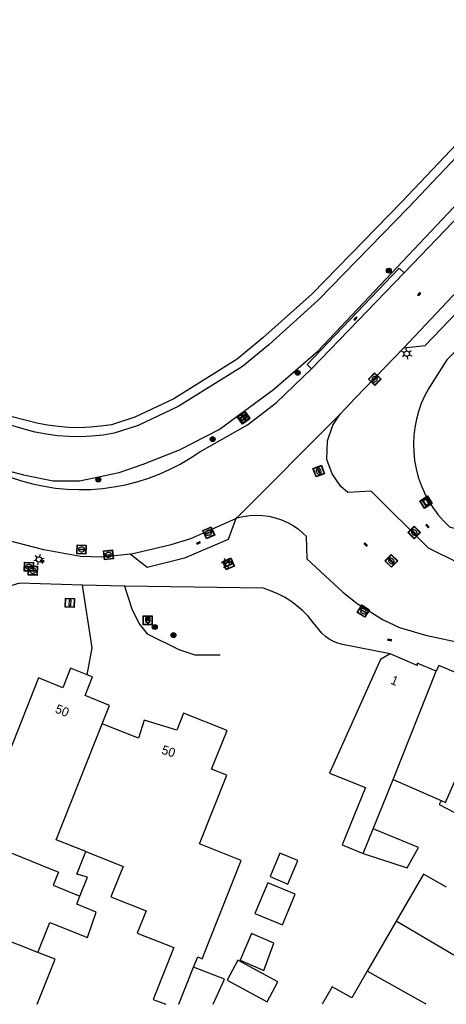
# Model space of a CAD drawing. Header units: metres. Extents: x 93870 to 95789, y 463036 to 464040.
# Tile 28 of 256: x 94214 to 94261, y 463040 to 463149. Entities that reach past the tile are written whole.
import ezdxf
from ezdxf.enums import TextEntityAlignment as Align

# ---------------------------------------------------------------- set-up
doc = ezdxf.new("R2010")
doc.units = ezdxf.units.M
doc.header["$LTSCALE"] = 25.4
for name, color, linetype in [('B_BEBOUWINGSGRENS_0', 1, 'Continuous'), ('B_TUSSENMUUR_0', 7, 'Continuous'), ('Q_BOOM_0', 3, 'Continuous'), ('Q_DAMWAND_0', 6, 'Continuous'), ('Q_INSPECTIE_OF_RIOOLPUT_0', 253, 'Continuous'), ('Q_KOLK_0', 254, 'Continuous'), ('Q_LICHTMAST_0', 2, 'Continuous'), ('Q_RECLAMEZUIL_0', 232, 'Continuous'), ('Q_STRAATNAAMBORD_0', 7, 'Continuous'), ('Q_VERKEERSBORDPAAL_0', 40, 'Continuous'), ('Q_VLAGGENMAST_0', 191, 'Continuous'), ('Q_WATERLEIDINGPUT_0', 5, 'Continuous'), ('S_GBKN_SYMBOOL_GV_GROOT_0', 7, 'Continuous'), ('S_GBKN_SYMBOOL_OV_GROOT_0', 7, 'Continuous'), ('T_CULTUURGRENS_0', 76, 'Continuous'), ('T_HEK_LIJN_0', 6, 'Continuous'), ('V_WEGGRENS_0', 7, 'Continuous'), ('Z_GBKN_HUISNUMMER_0', 252, 'Continuous')]:
    doc.layers.add(name, color=color, linetype=linetype)

# ---------------------------------------------------------------- blocks, each defined once
blk = doc.blocks.new('Q_STRAATNAAMBORD')
for points in [[(-0.5, 0.5), (0.5, 0.5), (0.5, -0.5), (-0.5, -0.5)], [(-0.37, 0.22), (0.36, 0.22), (0.36, -0.21), (-0.37, -0.21)]]:
    blk.add_lwpolyline(points, close=True)
for points in [[(-0.44, 0.46), (0.44, 0.46, -0.414214), (0.46, 0.44), (0.46, -0.44, -0.414214), (0.44, -0.46), (-0.44, -0.46, -0.414214), (-0.46, -0.44), (-0.46, 0.44), (-0.46, 0.44), (-0.46, 0.45), (-0.46, 0.45), (-0.46, 0.45), (-0.46, 0.45), (-0.46, 0.45), (-0.46, 0.45), (-0.46, 0.46), (-0.46, 0.46), (-0.46, 0.46), (-0.45, 0.46), (-0.45, 0.46), (-0.45, 0.46), (-0.45, 0.46), (-0.45, 0.46), (-0.45, 0.46), (-0.44, 0.46), (-0.44, 0.46)], [(-0.29, 0.16), (0.28, 0.16, -0.414214), (0.3, 0.14), (0.3, -0.13, -0.414214), (0.28, -0.16), (-0.29, -0.16, -0.414214), (-0.31, -0.13), (-0.31, 0.14), (-0.31, 0.14), (-0.31, 0.14), (-0.31, 0.14), (-0.31, 0.15), (-0.31, 0.15), (-0.31, 0.15), (-0.3, 0.15), (-0.3, 0.15), (-0.3, 0.15), (-0.3, 0.16), (-0.3, 0.16), (-0.3, 0.16), (-0.3, 0.16), (-0.29, 0.16), (-0.29, 0.16), (-0.29, 0.16), (-0.29, 0.16), (-0.29, 0.16)]]:
    blk.add_lwpolyline(points, format="xyb")
blk = doc.blocks.new('Q_LICHTMAST')
for points in [[(-0.26, 0.15), (-0.52, 0.3)], [(0, 0.3), (0, 0.6)], [(0.26, 0.15), (0.52, 0.3)], [(-0.26, -0.15), (-0.52, -0.3)], [(0, -0.3), (0, -0.6)], [(0.26, -0.15), (0.52, -0.3)]]:
    blk.add_lwpolyline(points)
blk.add_circle((0, 0), 0.3)
blk = doc.blocks.new('Q_VERKEERSBORDPAAL')
for points in [[(-0.5, 0.5), (0.5, 0.5), (0.5, -0.5), (-0.5, -0.5)], [(-0.08, 0.33), (0.07, 0.33), (0.07, -0.33), (-0.08, -0.33)]]:
    blk.add_lwpolyline(points, close=True)
blk.add_lwpolyline([(-0.44, 0.46), (0.44, 0.46, -0.414214), (0.46, 0.44), (0.46, -0.44, -0.414214), (0.44, -0.46), (-0.44, -0.46, -0.414214), (-0.46, -0.44), (-0.46, 0.44), (-0.46, 0.44), (-0.46, 0.45), (-0.46, 0.45), (-0.46, 0.45), (-0.46, 0.45), (-0.46, 0.45), (-0.46, 0.45), (-0.46, 0.46), (-0.46, 0.46), (-0.46, 0.46), (-0.45, 0.46), (-0.45, 0.46), (-0.45, 0.46), (-0.45, 0.46), (-0.45, 0.46), (-0.45, 0.46), (-0.44, 0.46), (-0.44, 0.46)], format="xyb")
blk = doc.blocks.new('Q_VLAGGENMAST')
for points in [[(-0.5, 0.5), (0.5, 0.5), (0.5, -0.5), (-0.5, -0.5)], [(-0.08, 0.33), (0.07, 0.33), (0.07, -0.33), (-0.08, -0.33)]]:
    blk.add_lwpolyline(points, close=True)
blk.add_lwpolyline([(-0.44, 0.46), (0.44, 0.46, -0.414214), (0.46, 0.44), (0.46, -0.44, -0.414214), (0.44, -0.46), (-0.44, -0.46, -0.414214), (-0.46, -0.44), (-0.46, 0.44), (-0.46, 0.44), (-0.46, 0.45), (-0.46, 0.45), (-0.46, 0.45), (-0.46, 0.45), (-0.46, 0.45), (-0.46, 0.45), (-0.46, 0.46), (-0.46, 0.46), (-0.46, 0.46), (-0.45, 0.46), (-0.45, 0.46), (-0.45, 0.46), (-0.45, 0.46), (-0.45, 0.46), (-0.45, 0.46), (-0.44, 0.46), (-0.44, 0.46)], format="xyb")
blk = doc.blocks.new('Q_WATERLEIDINGPUT')
blk.add_lwpolyline([(-0.5, 0.5), (0.5, 0.5), (0.5, -0.5), (-0.5, -0.5)], close=True)
for points in [[(-0.44, 0.46), (0.44, 0.46, -0.414214), (0.46, 0.44), (0.46, -0.44, -0.414214), (0.44, -0.46), (-0.44, -0.46, -0.414214), (-0.46, -0.44), (-0.46, 0.44), (-0.46, 0.44), (-0.46, 0.45), (-0.46, 0.45), (-0.46, 0.45), (-0.46, 0.45), (-0.46, 0.45), (-0.46, 0.45), (-0.46, 0.46), (-0.46, 0.46), (-0.46, 0.46), (-0.45, 0.46), (-0.45, 0.46), (-0.45, 0.46), (-0.45, 0.46), (-0.45, 0.46), (-0.45, 0.46), (-0.44, 0.46), (-0.44, 0.46)], [(-0.34, 0.1, 0.380426), (-0.28, -0.18)], [(-0.01, 0.27, 0.240218), (-0.34, 0.1)], [(-0.19, 0.04, 0.853344), (-0.19, -0.03)], [(0.33, 0.11, 0.240191), (-0.01, 0.27)], [(0.18, -0.03, 0.849746), (0.18, 0.04)], [(0.27, -0.18, 0.380426), (0.33, 0.11)], [(-0.28, -0.18, 0.148452), (0.01, -0.26)], [(0.01, -0.26, 0.131742), (0.27, -0.18)]]:
    blk.add_lwpolyline(points, format="xyb")
for points in [[(-0.19, 0.04), (0.18, 0.04)], [(0.18, -0.03), (-0.19, -0.03)]]:
    blk.add_lwpolyline(points)
blk = doc.blocks.new('Q_INSPECTIE_OF_RIOOLPUT')
blk.add_lwpolyline([(-0.5, 0.5), (0.5, 0.5), (0.5, -0.5), (-0.5, -0.5)], close=True)
for points in [[(-0.44, 0.46), (0.44, 0.46, -0.414214), (0.46, 0.44), (0.46, -0.44, -0.414214), (0.44, -0.46), (-0.44, -0.46, -0.414214), (-0.46, -0.44), (-0.46, 0.44), (-0.46, 0.44), (-0.46, 0.45), (-0.46, 0.45), (-0.46, 0.45), (-0.46, 0.45), (-0.46, 0.45), (-0.46, 0.45), (-0.46, 0.46), (-0.46, 0.46), (-0.46, 0.46), (-0.45, 0.46), (-0.45, 0.46), (-0.45, 0.46), (-0.45, 0.46), (-0.45, 0.46), (-0.45, 0.46), (-0.44, 0.46), (-0.44, 0.46)], [(-0.34, 0.1, 0.380426), (-0.28, -0.18)], [(-0.01, 0.27, 0.240218), (-0.34, 0.1)], [(-0.19, 0.04, 0.853344), (-0.19, -0.03)], [(0.33, 0.11, 0.240191), (-0.01, 0.27)], [(0.18, -0.03, 0.849746), (0.18, 0.04)], [(0.27, -0.18, 0.380426), (0.33, 0.11)], [(-0.28, -0.18, 0.148452), (0.01, -0.26)], [(0.01, -0.26, 0.131742), (0.27, -0.18)]]:
    blk.add_lwpolyline(points, format="xyb")
for points in [[(-0.19, 0.04), (0.18, 0.04)], [(0.18, -0.03), (-0.19, -0.03)]]:
    blk.add_lwpolyline(points)
blk = doc.blocks.new('Q_KOLK')
blk.add_lwpolyline([(-0.5, 0.5), (0.5, 0.5), (0.5, -0.5), (-0.5, -0.5)], close=True)
for points in [[(-0.44, 0.46), (0.44, 0.46, -0.414214), (0.46, 0.44), (0.46, -0.44, -0.414214), (0.44, -0.46), (-0.44, -0.46, -0.414214), (-0.46, -0.44), (-0.46, 0.44, -0.414214), (-0.44, 0.46)], [(-0.34, 0.1, 0.380426), (-0.28, -0.18)], [(-0.01, 0.27, 0.240218), (-0.34, 0.1)], [(-0.19, 0.04, 0.853344), (-0.19, -0.03)], [(0.33, 0.11, 0.240191), (-0.01, 0.27)], [(0.18, -0.03, 0.849746), (0.18, 0.04)], [(0.27, -0.18, 0.380426), (0.33, 0.11)], [(-0.28, -0.18, 0.148452), (0.01, -0.26)], [(0.01, -0.26, 0.131742), (0.27, -0.18)]]:
    blk.add_lwpolyline(points, format="xyb")
for points in [[(-0.19, 0.04), (0.18, 0.04)], [(0.18, -0.03), (-0.19, -0.03)]]:
    blk.add_lwpolyline(points)
blk = doc.blocks.new('Q_RECLAMEZUIL')
blk.add_lwpolyline([(-0.5, 0.5), (0.5, 0.5), (0.5, -0.5), (-0.5, -0.5)], close=True)
for points in [[(-0.44, 0.46), (0.44, 0.46, -0.414214), (0.46, 0.44), (0.46, -0.44, -0.414214), (0.44, -0.46), (-0.44, -0.46, -0.414214), (-0.46, -0.44), (-0.46, 0.44), (-0.46, 0.44), (-0.46, 0.45), (-0.46, 0.45), (-0.46, 0.45), (-0.46, 0.45), (-0.46, 0.45), (-0.46, 0.45), (-0.46, 0.46), (-0.46, 0.46), (-0.46, 0.46), (-0.45, 0.46), (-0.45, 0.46), (-0.45, 0.46), (-0.45, 0.46), (-0.45, 0.46), (-0.45, 0.46), (-0.44, 0.46), (-0.44, 0.46)], [(-0.13, 0.05, 0.550274), (-0.13, -0.04)], [(0.13, -0.04, 0.506565), (0.13, 0.05)], [(-0.13, -0.14, 0.502509), (-0.13, -0.22)], [(0.13, -0.22, 0.554525), (0.13, -0.14)]]:
    blk.add_lwpolyline(points, format="xyb")
for points in [[(-0.23, 0.17), (0, 0.33), (0.22, 0.17)], [(0.22, 0.17), (0.22, -0.32), (-0.23, -0.32), (-0.23, 0.17)], [(-0.13, 0.05), (0.13, 0.05)], [(0.13, -0.04), (-0.13, -0.04)], [(-0.13, -0.14), (0.13, -0.14)], [(0.13, -0.22), (-0.13, -0.22)]]:
    blk.add_lwpolyline(points)
blk = doc.blocks.new('Q_BOOM')
for radius in [0.27, 0.18, 0.09]:
    blk.add_circle((0, 0), radius)
blk = doc.blocks.new('S_GBKN_SYMBOOL_OV_GROOT')
for points in [[(-0.21875, 0.0625), (0.21875, 0.0625)], [(-0.21875, 0), (0.21875, 0)], [(-0.1875, 0.0625), (-0.1875, 0)], [(-0.125, 0.09375), (-0.125, 0.0625)], [(-0.125, 0), (-0.125, -0.0625)], [(-0.0625, 0.0625), (-0.0625, 0)], [(0, 0.09375), (0, 0.0625)], [(0, 0), (0, -0.0625)], [(0.0625, 0.0625), (0.0625, 0)], [(0.125, 0.09375), (0.125, 0.0625)], [(0.125, 0), (0.125, -0.0625)], [(0.1875, 0.0625), (0.1875, 0)], [(-0.21875, -0.0625), (0.21875, -0.0625)], [(-0.1875, -0.0625), (-0.1875, -0.09375)], [(-0.0625, -0.0625), (-0.0625, -0.09375)], [(0.0625, -0.0625), (0.0625, -0.09375)], [(0.1875, -0.0625), (0.1875, -0.09375)]]:
    blk.add_lwpolyline(points)
blk = doc.blocks.new('S_GBKN_SYMBOOL_GV_GROOT')
for points in [[(-0.1875, 0.03125), (-0.09375, 0.09375)], [(-0.1875, -0.0625), (0.0625, 0.09375)], [(-0.1875, 0.09375), (0.125, -0.09375)], [(-0.1875, 0), (-0.03125, -0.09375)], [(-0.125, -0.09375), (0.1875, 0.09375)], [(-0.0625, 0.09375), (0.1875, -0.0625)], [(0.03125, -0.09375), (0.1875, 0)], [(0.09375, 0.09375), (0.1875, 0.03125)]]:
    blk.add_lwpolyline(points)

msp = doc.modelspace()

# ---------------------------------------------------------------- linework, layer by layer
at = {"layer": 'B_BEBOUWINGSGRENS_0'}
for p, q in [((94253.05, 463058.99), (94255.26, 463064.44)), ((94255.26, 463064.44), (94260.57, 463062.1)), ((94251.93, 463056.26), (94253.05, 463058.99)), ((94242.72, 463056.29), (94241.62, 463053.68)), ((94239.95, 463049.58), (94243, 463048.32)), ((94255.59, 463048.74), (94252.4, 463043.22)), ((94231.52, 463039.53), (94233.16, 463043.66))]:
    msp.add_line(p, q, dxfattribs=at)
for points in [[(94254.92, 463078.36), (94253.86, 463077.74), (94248.2, 463065.13), (94252.2, 463063.54), (94249.6, 463057.22), (94251.93, 463056.26)], [(94260.04, 463076.43), (94257.94, 463077.34), (94257.92, 463077.06), (94254.92, 463078.36)], [(94221.37, 463076.05), (94219.53, 463076.78), (94218.67, 463074.61), (94215.95, 463075.69), (94209.35, 463059.01), (94211.6, 463058.12), (94211.15, 463057.01)], [(94266.72, 463074.83), (94263.69, 463076.21), (94262.43, 463076.18), (94260.33, 463077.09), (94260.04, 463076.43)], [(94223.03, 463070.61), (94223.85, 463072.66), (94221.14, 463073.75), (94221.96, 463075.82), (94221.37, 463076.05)], [(94236.86, 463069.88), (94232.03, 463071.79), (94231.28, 463069.91), (94227.68, 463071.03), (94227.04, 463069.02), (94223.03, 463070.61)], [(94233.16, 463043.66), (94233.61, 463044.78), (94234.12, 463044.57), (94238.44, 463055.46), (94233.8, 463057.3), (94236.82, 463064.91), (94235.15, 463065.58), (94236.86, 463069.88)], [(94260.57, 463062.1), (94260.37, 463061.67), (94262.92, 463060.34), (94263.36, 463061.24), (94268.27, 463058.95), (94270.43, 463062.95)], [(94251.93, 463056.26), (94256.8, 463054.67), (94258.08, 463056.92), (94253.05, 463058.99)], [(94220.56, 463051.52), (94221.39, 463053.62), (94220.23, 463053.95), (94221.22, 463056.45)], [(94221.22, 463056.45), (94225.34, 463054.82), (94224, 463051.45)], [(94241.62, 463053.68), (94243.6, 463052.84), (94244.71, 463055.45), (94242.72, 463056.29)], [(94261.18, 463052.5), (94258.61, 463053.97), (94255.59, 463048.74)], [(94243, 463048.32), (94244.41, 463051.72), (94241.36, 463052.99), (94239.95, 463049.58)], [(94222.35, 463049.76), (94220.2, 463050.62), (94220.56, 463051.52)], [(94224, 463051.45), (94227.89, 463049.9), (94226.91, 463047.43), (94230.97, 463045.82), (94228.68, 463040.08), (94230.06, 463039.53)], [(94215.91, 463045.28), (94217.23, 463048.59), (94221.4, 463046.93), (94222.35, 463049.76)], [(94242.05, 463046.3), (94239.55, 463047.39), (94238.33, 463044.44), (94239.76, 463043.79)], [(94239.76, 463043.79), (94240.95, 463043.27), (94242.05, 463046.3)], [(94215.83, 463039.53), (94217.81, 463044.52), (94215.91, 463045.28)], [(94242.49, 463042.01), (94238.05, 463044.42), (94236.86, 463042.22)], [(94235.32, 463039.53), (94236.57, 463042.3), (94233.16, 463043.66)], [(94252.4, 463043.22), (94250.68, 463040.25), (94248.5, 463041.47), (94247.38, 463039.53)], [(94236.86, 463042.22), (94241.29, 463039.81), (94242.49, 463042.01)]]:
    msp.add_lwpolyline(points, dxfattribs=at)
at = {"layer": 'B_TUSSENMUUR_0'}
for p, q in [((94255.26, 463064.44), (94260.04, 463076.43)), ((94215.91, 463045.28), (94205.49, 463049.4)), ((94258.92, 463039.53), (94252.4, 463043.22))]:
    msp.add_line(p, q, dxfattribs=at)
for points in [[(94260.57, 463062.1), (94261.07, 463061.88), (94266.72, 463074.83)], [(94221.22, 463056.45), (94217.94, 463057.75), (94223.03, 463070.61)], [(94211.15, 463057.01), (94218.18, 463054.16), (94217.6, 463052.72), (94220.56, 463051.52)], [(94267.48, 463041.73), (94265.88, 463042.67), (94255.59, 463048.74)]]:
    msp.add_lwpolyline(points, dxfattribs=at)
at = {"layer": 'Q_DAMWAND_0'}
msp.add_lwpolyline([(94277.85, 463151.31), (94256.21, 463128.46), (94246.28, 463118.27), (94240.83, 463113.38), (94237.97, 463111.03), (94230.96, 463106.64), (94226.63, 463104.6), (94224.06, 463103.76), (94222.89, 463103.58), (94221.7, 463103.47), (94220.52, 463103.42), (94219.33, 463103.45), (94218.14, 463103.54), (94216.97, 463103.7), (94215.8, 463103.92), (94214.65, 463104.22), (94210.11, 463105.36), (94206.77, 463106.31)], dxfattribs=at)
at = {"layer": 'T_CULTUURGRENS_0'}
for points in [[(94278.57, 463150.61), (94256.93, 463127.77), (94246.97, 463117.55), (94241.48, 463112.62), (94238.56, 463110.22), (94231.44, 463105.76), (94227, 463103.67), (94224.37, 463102.81), (94223.12, 463102.61), (94221.87, 463102.48), (94220.61, 463102.43), (94219.35, 463102.44), (94218.09, 463102.54), (94216.84, 463102.71), (94215.6, 463102.94), (94214.38, 463103.26), (94208.58, 463104.95), (94205.54, 463105.68)], [(94202.73, 463103.45), (94205.58, 463101.43), (94211.49, 463098.95), (94214.31, 463098.21), (94217.58, 463097.52), (94220.52, 463097.54), (94224.9, 463098.45), (94227.57, 463099.38), (94231.58, 463100.96), (94236, 463103.22), (94242.02, 463107.67), (94246.95, 463111.93), (94263.19, 463129.16)]]:
    msp.add_lwpolyline(points, dxfattribs=at)
at = {"layer": 'T_HEK_LIJN_0'}
for points in [[(94221.37, 463076.05), (94221.91, 463079.05), (94220.85, 463085.96)], [(94225.51, 463085.88), (94226.3, 463083.35), (94227.14, 463081.7), (94228.02, 463080.6), (94231.51, 463078.83), (94233.29, 463078.27), (94236.11, 463078.27)]]:
    msp.add_lwpolyline(points, dxfattribs=at)
at = {"layer": 'V_WEGGRENS_0'}
for p, q in [((94285.92, 463143.51), (94256.43, 463112.28)), ((94256.47, 463120.57), (94246.22, 463109.94)), ((94249.38, 463104.93), (94237.94, 463093.42)), ((94237.94, 463093.42), (94237.82, 463093.38)), ((94225.51, 463085.88), (94220.85, 463085.96)), ((94240.9, 463085.64), (94225.51, 463085.88))]:
    msp.add_line(p, q, dxfattribs=at)
for points in [[(94256.47, 463120.57), (94281.73, 463146.89), (94283.83, 463149.02), (94286.1, 463150.98), (94289.5, 463153.47), (94291.06, 463154.33), (94292.7, 463154.86), (94296.89, 463155.62), (94302.89, 463156.03), (94308.89, 463155.99), (94314.96, 463155.87)], [(94256.43, 463112.28), (94258.82, 463112.55), (94286.01, 463140.85)], [(94289.3, 463139.32), (94261.22, 463110.95), (94259.66, 463108.49), (94259.18, 463107.72), (94258.75, 463106.92), (94258.38, 463106.09), (94258.08, 463105.23), (94257.84, 463104.36), (94257.66, 463103.46), (94257.55, 463102.56), (94257.51, 463101.66)], [(94246.22, 463109.94), (94245.72, 463110.42), (94255.92, 463121.1), (94256.47, 463120.57)], [(94249.38, 463104.93), (94251.05, 463106.68), (94256.43, 463112.28)], [(94212.84, 463097.95), (94214.07, 463097.54), (94215.32, 463097.2), (94216.59, 463096.93), (94217.87, 463096.74), (94219.16, 463096.62), (94220.46, 463096.57), (94221.75, 463096.59), (94223.05, 463096.69), (94224.33, 463096.86), (94225.61, 463097.1), (94226.86, 463097.42), (94228.1, 463097.81), (94229.32, 463098.26), (94230.5, 463098.78), (94231.66, 463099.37), (94232.78, 463100.03), (94233.86, 463100.75), (94239.11, 463103.73), (94242.35, 463106.2), (94246.22, 463109.94)], [(94252.84, 463096.38), (94250.23, 463096.24), (94249.48, 463096.9), (94248.49, 463098.32), (94247.9, 463099.89), (94247.98, 463101.98), (94248.57, 463103.7), (94249.38, 463104.93)], [(94257.51, 463101.66), (94257.54, 463100.72), (94257.63, 463099.78), (94257.8, 463098.86), (94258.04, 463097.95), (94258.35, 463097.06), (94258.72, 463096.2), (94259.16, 463095.36), (94259.66, 463094.57), (94260.22, 463093.81), (94260.83, 463093.1), (94261.5, 463092.44), (94266.44, 463091)], [(94275.01, 463086.37), (94262.55, 463088.41), (94259.19, 463090.07), (94252.84, 463096.38)], [(94237.82, 463093.38), (94236.97, 463091.02), (94232.14, 463088.97), (94228.02, 463087.95), (94226.12, 463089.4)], [(94226.12, 463089.4), (94230.67, 463090.47), (94232.86, 463091.16), (94237.82, 463093.38)], [(94237.94, 463093.42), (94238.64, 463093.59), (94239.35, 463093.7), (94240.07, 463093.74), (94240.79, 463093.71), (94241.5, 463093.61), (94242.2, 463093.45), (94242.88, 463093.22), (94243.54, 463092.93), (94244.17, 463092.58), (94244.76, 463092.17), (94245.31, 463091.7), (94245.64, 463091.41), (94245.71, 463088.88)], [(94226.12, 463089.4), (94222.97, 463089.09), (94220.61, 463089.17), (94216.55, 463089.88), (94211.71, 463091.16), (94211.08, 463091.3), (94210.65, 463091.34)], [(94245.71, 463088.88), (94249.68, 463085.21), (94251.26, 463083.96), (94254.17, 463082.15), (94255.98, 463081.29), (94258.86, 463080.43), (94263.32, 463079.49), (94280.06, 463076.57)], [(94220.85, 463085.96), (94213.86, 463086.19), (94209.58, 463084.91), (94209.06, 463083.52)], [(94254.92, 463078.36), (94249.65, 463079.41), (94249.14, 463079.55), (94248.65, 463079.74), (94248.18, 463079.99), (94247.75, 463080.3), (94247.36, 463080.65), (94247.01, 463081.05), (94246.37, 463081.89), (94245.83, 463082.53), (94245.24, 463083.14), (94244.6, 463083.69), (94243.93, 463084.19), (94243.21, 463084.64), (94242.47, 463085.03), (94241.69, 463085.36), (94240.9, 463085.64)]]:
    msp.add_lwpolyline(points, dxfattribs=at)

# ---------------------------------------------------------------- block references
at = {"layer": 'Q_BOOM_0'}
for p, rotation in [((94254.78, 463120.82), 46.69776435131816), ((94244.68, 463109.5), 40.84746394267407), ((94235.26, 463102.15), 29.54263130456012), ((94222.59, 463097.67), 11.63879654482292), ((94228.85, 463081.34), 179.0731333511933), ((94230.93, 463080.44), 179.0731333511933)]:
    msp.add_blockref('Q_BOOM', p, dxfattribs=dict(at, rotation=rotation))
at = {"layer": 'Q_INSPECTIE_OF_RIOOLPUT_0'}
for p, rotation in [((94247.02, 463098.61), 110.7004374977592), ((94220.74, 463089.94), 178.009172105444), ((94255.06, 463088.66), 135.1992573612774)]:
    msp.add_blockref('Q_INSPECTIE_OF_RIOOLPUT', p, dxfattribs=dict(at, rotation=rotation))
at = {"layer": 'Q_KOLK_0'}
for p, rotation in [((94253.22, 463108.8), 46.18533282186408), ((94234.83, 463091.78), 24.12960654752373), ((94257.6, 463091.81), 135.1992573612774), ((94223.72, 463089.33), 5.696176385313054), ((94251.95, 463083.1), 148.1524560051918)]:
    msp.add_blockref('Q_KOLK', p, dxfattribs=dict(at, rotation=rotation))
at = {"layer": 'Q_LICHTMAST_0'}
for p, rotation in [((94256.77, 463111.63), 6.24819896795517), ((94216.02, 463088.82), 165.2482897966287), ((94236.81, 463088.36), 22.98932582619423)]:
    msp.add_blockref('Q_LICHTMAST', p, dxfattribs=dict(at, rotation=rotation))
at = {"layer": 'Q_RECLAMEZUIL_0', "rotation": 179.0731333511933}
msp.add_blockref('Q_RECLAMEZUIL', (94228.07, 463082.07), dxfattribs=at)
at = {"layer": 'Q_STRAATNAAMBORD_0'}
for p, rotation in [((94238.68, 463104.53), 36.45532777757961), ((94258.9, 463095.17), 122.1670525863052), ((94237.03, 463088.34), 22.98932582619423)]:
    msp.add_blockref('Q_STRAATNAAMBORD', p, dxfattribs=dict(at, rotation=rotation))
at = {"layer": 'Q_VERKEERSBORDPAAL_0', "rotation": 36.45532777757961}
msp.add_blockref('Q_VERKEERSBORDPAAL', (94238.69, 463104.6), dxfattribs=at)
at = {"layer": 'Q_VLAGGENMAST_0', "rotation": 178.1083048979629}
msp.add_blockref('Q_VLAGGENMAST', (94219.45, 463084.02), dxfattribs=at)
at = {"layer": 'Q_WATERLEIDINGPUT_0', "rotation": 178.1083048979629}
for p in [(94214.91, 463088.02), (94215.34, 463087.58)]:
    msp.add_blockref('Q_WATERLEIDINGPUT', p, dxfattribs=at)
at = {"layer": 'S_GBKN_SYMBOOL_GV_GROOT_0', "rotation": 46.63189009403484}
msp.add_blockref('S_GBKN_SYMBOOL_GV_GROOT', (94258.16, 463118.23), dxfattribs=at)
at = {"layer": 'S_GBKN_SYMBOOL_OV_GROOT_0'}
for p, rotation in [((94251.09, 463115.52), 46.32507674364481), ((94259.07, 463092.52), 135.1992573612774), ((94233.71, 463090.66), 24.12960654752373), ((94252.23, 463090.47), 135.1992573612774), ((94216.38, 463088.63), 170.0008739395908), ((94254.88, 463079.89), 168.7005218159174)]:
    msp.add_blockref('S_GBKN_SYMBOOL_OV_GROOT', p, dxfattribs=dict(at, rotation=rotation))

# ---------------------------------------------------------------- texts
at = {"layer": 'Z_GBKN_HUISNUMMER_0', "linetype": 'Continuous'}
for s, rotation, p in [('1', 336.6, (94255.43, 463075.41)), ('50', 338.1, (94218.6, 463072.08)), ('50', 342.7, (94230.38, 463067.57))]:
    msp.add_text(s, height=1, rotation=rotation, dxfattribs=at).set_placement(p, align=Align.MIDDLE)

doc.saveas('drawing.dxf')
